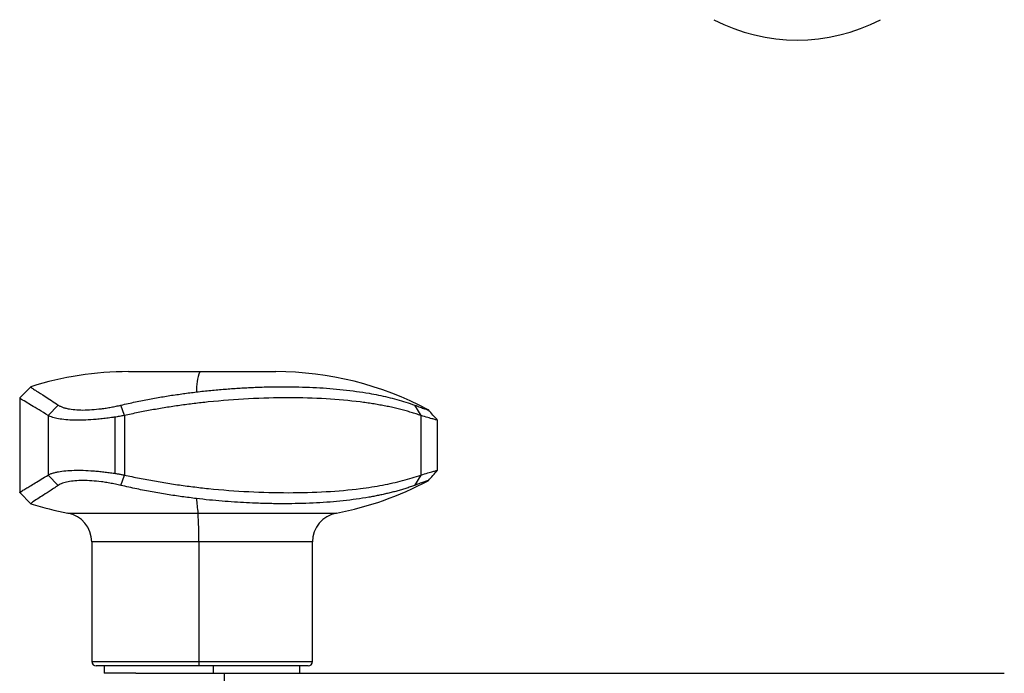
# Model space of a CAD drawing. Header units: inches. Extents: x 0.46 to 8.15, y 1.66 to 8.83.
# Tile 8 of 15: x 6.26 to 7.58, y 5.69 to 6.56. Entities that reach past the tile are written whole.
import ezdxf

# ---------------------------------------------------------------- set-up
doc = ezdxf.new("R2010")
doc.units = ezdxf.units.IN
doc.header["$MEASUREMENT"] = 0

msp = doc.modelspace()

# ---------------------------------------------------------------- linework, layer by layer
at = {"color": 7, "linetype": 'Continuous', "lineweight": 25}
for p, q in [((6.5025, 6.091), (6.4071, 6.091)), ((6.604, 6.091), (6.5025, 6.091)), ((6.2764, 6.0708), (6.2616, 6.056)), ((6.2616, 6.0561), (6.2616, 5.9291)), ((6.2995, 6.0324), (6.3132, 6.0463)), ((6.4016, 6.0324), (6.397, 6.0463)), ((6.7897, 6.0463), (6.7981, 6.0324)), ((6.2995, 6.0324), (6.2995, 5.9528)), ((6.4016, 6.0324), (6.4016, 5.9528)), ((6.7981, 6.0324), (6.7981, 5.9528)), ((6.3886, 6.0302), (6.3886, 5.9551)), ((6.8204, 5.9591), (6.8204, 6.0262)), ((6.3132, 5.9389), (6.2995, 5.9528)), ((6.397, 5.9389), (6.4016, 5.9528)), ((6.7981, 5.9528), (6.7897, 5.9389)), ((6.2616, 5.9292), (6.2764, 5.9144)), ((6.3259, 5.9019), (6.5, 5.9019)), ((6.5, 5.9019), (6.6852, 5.9019)), ((6.3579, 5.8632), (6.3579, 5.7032)), ((6.501, 5.8632), (6.3579, 5.8632)), ((6.501, 5.8632), (6.501, 5.7032)), ((6.6532, 5.8632), (6.501, 5.8632)), ((6.6532, 5.7032), (6.6532, 5.8632)), ((6.3579, 5.7032), (6.501, 5.7032)), ((6.501, 5.7032), (6.6532, 5.7032)), ((6.5012, 5.6973), (6.3638, 5.6973)), ((6.3746, 5.6973), (6.3746, 5.6875)), ((6.6473, 5.6973), (6.5012, 5.6973)), ((6.5204, 5.6973), (6.5204, 5.6875)), ((6.6364, 5.6875), (6.6364, 5.6973)), ((6.417, 5.6875), (6.3746, 5.6875)), ((6.417, 5.6875), (6.5351, 5.6875)), ((6.5351, 5.6875), (6.5351, 5.6481)), ((6.5351, 5.6875), (7.5784, 5.6875))]:
    msp.add_line(p, q, dxfattribs=at)
for centre, radius, start, end in [((7.3014, 6.7761), 0.2414, 242.5243, 297.4757), ((6.4071, 5.658), 0.4331, 90, 107.5371), ((6.564, 6.0666), 0.0662, 158.3326, 182.3067), ((6.604, 5.658), 0.4331, 61.9356, 90), ((6.604, 6.3273), 0.4331, 280.8069, 298.0636), ((6.4071, 6.3273), 0.4331, 252.4745, 259.1931), ((6.7709, 5.9415), 0.2738, 184.2244, 188.3144), ((6.3185, 5.8632), 0.0394, 0, 79.1931), ((6.0299, 5.8706), 0.4712, 359.1, 3.8053), ((6.6926, 5.8632), 0.0394, 100.8069, 180), ((6.3638, 5.7032), 0.00591, 180, 270), ((6.5493, 5.7018), 0.0483, 178.2506, 185.2614), ((6.6473, 5.7032), 0.00591, 270, 0)]:
    msp.add_arc(centre, radius, start, end, dxfattribs=at)
for points, knots in [([(6.2767, 6.0707), (6.2766, 6.0706), (6.2764, 6.0704), (6.2788, 6.0686), (6.2845, 6.0649), (6.2949, 6.0584), (6.307, 6.0504), (6.3132, 6.0463)], [0, 0, 0, 0, 0.118678, 0.293764, 0.470811, 0.728331, 1, 1, 1, 1]), ([(6.4979, 6.0639), (6.5011, 6.0643), (6.5075, 6.0651), (6.5171, 6.066), (6.5265, 6.0669), (6.5358, 6.0677), (6.545, 6.0684), (6.5541, 6.069), (6.5632, 6.0695), (6.5722, 6.07), (6.5848, 6.0705), (6.601, 6.0709), (6.6206, 6.0709), (6.6397, 6.0706), (6.6646, 6.0696), (6.6948, 6.0672), (6.7221, 6.0634), (6.7415, 6.0598), (6.7539, 6.057), (6.7661, 6.0539), (6.7781, 6.0504), (6.7858, 6.0477), (6.7897, 6.0463)], [0, 0, 0, 0, 0.028495, 0.05673, 0.084741, 0.112563, 0.140238, 0.167803, 0.195303, 0.22278, 0.250279, 0.312364, 0.374408, 0.436414, 0.498585, 0.622271, 0.749022, 0.797554, 0.846822, 0.896929, 0.947963, 1, 1, 1, 1]), ([(6.397, 6.0463), (6.4003, 6.0471), (6.4067, 6.0485), (6.4162, 6.0506), (6.4257, 6.0525), (6.435, 6.0543), (6.4443, 6.056), (6.4535, 6.0576), (6.4625, 6.0591), (6.4715, 6.0604), (6.4804, 6.0617), (6.4892, 6.0629), (6.495, 6.0636), (6.4979, 6.0639)], [0, 0, 0, 0, 0.095352, 0.189688, 0.283045, 0.37546, 0.466975, 0.557636, 0.647492, 0.736597, 0.825008, 0.912787, 1, 1, 1, 1]), ([(6.2995, 6.0324), (6.2953, 6.035), (6.2869, 6.0402), (6.277, 6.0462), (6.2681, 6.0514), (6.2623, 6.0549), (6.2622, 6.0554), (6.2622, 6.0556)], [0, 0, 0, 0, 0.176641, 0.357464, 0.542763, 0.810283, 1, 1, 1, 1]), ([(6.3132, 6.0463), (6.3136, 6.046), (6.3145, 6.0455), (6.3161, 6.0447), (6.3178, 6.0439), (6.3197, 6.0432), (6.3217, 6.0426), (6.3239, 6.042), (6.3281, 6.0411), (6.3352, 6.0401), (6.346, 6.0396), (6.358, 6.0401), (6.3686, 6.0412), (6.3773, 6.0424), (6.3839, 6.0435), (6.3905, 6.0448), (6.3948, 6.0458), (6.397, 6.0463)], [0, 0, 0, 0, 0.036382, 0.0725, 0.108393, 0.1441, 0.17966, 0.215114, 0.250499, 0.375791, 0.500202, 0.624706, 0.750116, 0.811929, 0.874042, 0.936662, 1, 1, 1, 1]), ([(6.7981, 6.0324), (6.796, 6.0331), (6.7917, 6.0346), (6.7851, 6.0366), (6.7783, 6.0386), (6.7713, 6.0405), (6.7641, 6.0422), (6.7568, 6.0439), (6.7492, 6.0454), (6.7415, 6.0468), (6.7335, 6.0482), (6.7254, 6.0494), (6.7053, 6.0521), (6.6714, 6.0552), (6.6213, 6.0565), (6.5685, 6.0552), (6.5257, 6.0519), (6.4948, 6.0484), (6.4759, 6.0459), (6.457, 6.0431), (6.4384, 6.0399), (6.4199, 6.0364), (6.4077, 6.0337), (6.4016, 6.0324)], [0, 0, 0, 0, 0.022031, 0.044198, 0.066503, 0.088951, 0.111542, 0.134281, 0.15717, 0.180212, 0.203409, 0.226764, 0.250279, 0.373611, 0.500157, 0.626841, 0.750304, 0.793188, 0.835543, 0.877385, 0.91873, 0.959596, 1, 1, 1, 1]), ([(6.7897, 6.0463), (6.7924, 6.0454), (6.7976, 6.0434), (6.8033, 6.0414), (6.8069, 6.0401), (6.8085, 6.0396), (6.8081, 6.0399), (6.808, 6.0399)], [0, 0, 0, 0, 0.235844, 0.467878, 0.702153, 0.93478, 1, 1, 1, 1]), ([(6.3886, 6.0302), (6.3871, 6.03), (6.3843, 6.0295), (6.3801, 6.029), (6.376, 6.0284), (6.3719, 6.028), (6.3679, 6.0276), (6.364, 6.0272), (6.3568, 6.0266), (6.3465, 6.0261), (6.334, 6.026), (6.3228, 6.0267), (6.3148, 6.0278), (6.3092, 6.0289), (6.3056, 6.0299), (6.3022, 6.0311), (6.3004, 6.0319), (6.2995, 6.0324)], [0, 0, 0, 0, 0.036778, 0.073187, 0.109232, 0.144919, 0.180251, 0.215234, 0.249872, 0.375671, 0.500566, 0.624419, 0.750759, 0.810799, 0.872339, 0.935399, 1, 1, 1, 1]), ([(6.4016, 6.0324), (6.4005, 6.0322), (6.3983, 6.0318), (6.395, 6.0312), (6.3918, 6.0307), (6.3896, 6.0303), (6.3886, 6.0302)], [0, 0, 0, 0, 0.255184, 0.506903, 0.75517, 1, 1, 1, 1]), ([(6.8202, 6.0262), (6.8203, 6.0261), (6.8207, 6.0259), (6.8188, 6.0264), (6.8146, 6.0276), (6.8077, 6.0296), (6.8013, 6.0314), (6.7981, 6.0324)], [0, 0, 0, 0, 0.0440046, 0.2814868, 0.5230113, 0.7552788, 1, 1, 1, 1]), ([(6.8204, 6.0261), (6.8184, 6.0284), (6.8143, 6.033), (6.8102, 6.0375), (6.8082, 6.0398)], [0, 0, 0, 0, 0.4999939, 1, 1, 1, 1]), ([(6.2619, 5.9295), (6.2618, 5.9295), (6.2617, 5.9297), (6.2643, 5.9315), (6.2702, 5.9351), (6.281, 5.9414), (6.2934, 5.9491), (6.2995, 5.9528)], [0, 0, 0, 0, 0.099918, 0.280774, 0.458621, 0.734149, 1, 1, 1, 1]), ([(6.2995, 5.9528), (6.3, 5.9531), (6.301, 5.9536), (6.3028, 5.9543), (6.3046, 5.955), (6.3066, 5.9556), (6.3088, 5.9562), (6.311, 5.9567), (6.3155, 5.9576), (6.3228, 5.9585), (6.334, 5.9592), (6.3465, 5.9592), (6.3577, 5.9586), (6.3669, 5.9578), (6.374, 5.957), (6.3812, 5.9561), (6.3861, 5.9554), (6.3886, 5.9551)], [0, 0, 0, 0, 0.037126, 0.073751, 0.109878, 0.14551, 0.180653, 0.215309, 0.249482, 0.375758, 0.499624, 0.624174, 0.749638, 0.810607, 0.87264, 0.935762, 1, 1, 1, 1]), ([(6.3886, 5.9551), (6.39, 5.9548), (6.3929, 5.9544), (6.3972, 5.9536), (6.4001, 5.9531), (6.4016, 5.9528)], [0, 0, 0, 0, 0.32719, 0.660512, 1, 1, 1, 1]), ([(6.4016, 5.9528), (6.4049, 5.9521), (6.4116, 5.9506), (6.4216, 5.9486), (6.4317, 5.9466), (6.4418, 5.9448), (6.452, 5.943), (6.4622, 5.9414), (6.4725, 5.9398), (6.4829, 5.9384), (6.4932, 5.9371), (6.5036, 5.9358), (6.5288, 5.9331), (6.5687, 5.9301), (6.6215, 5.9287), (6.6715, 5.9301), (6.7079, 5.9333), (6.7324, 5.9368), (6.7468, 5.9393), (6.7606, 5.9422), (6.7737, 5.9453), (6.7863, 5.9489), (6.7942, 5.9515), (6.7981, 5.9528)], [0, 0, 0, 0, 0.022031, 0.044198, 0.066503, 0.088951, 0.111542, 0.134281, 0.15717, 0.180212, 0.203409, 0.226764, 0.250279, 0.373611, 0.500157, 0.626841, 0.750304, 0.793188, 0.835543, 0.877385, 0.91873, 0.959596, 1, 1, 1, 1]), ([(6.7981, 5.9528), (6.8013, 5.9538), (6.8077, 5.9556), (6.8145, 5.9576), (6.8188, 5.9588), (6.8207, 5.9593), (6.8203, 5.9591), (6.8202, 5.9591)], [0, 0, 0, 0, 0.244134, 0.475909, 0.717606, 0.955318, 1, 1, 1, 1]), ([(6.8082, 5.9454), (6.8102, 5.9477), (6.8143, 5.9523), (6.8184, 5.9568), (6.8204, 5.9591)], [0, 0, 0, 0, 0.500006, 1, 1, 1, 1]), ([(6.3132, 5.9389), (6.3089, 5.9361), (6.3005, 5.9305), (6.291, 5.9245), (6.2825, 5.9191), (6.2768, 5.9154), (6.2769, 5.9149), (6.2769, 5.9146)], [0, 0, 0, 0, 0.182568, 0.358042, 0.528098, 0.792436, 1, 1, 1, 1]), ([(6.397, 5.9389), (6.3958, 5.9392), (6.3933, 5.9398), (6.3895, 5.9406), (6.3857, 5.9413), (6.3819, 5.942), (6.3782, 5.9426), (6.3745, 5.9432), (6.3677, 5.9442), (6.3579, 5.9451), (6.346, 5.9456), (6.3352, 5.9451), (6.3275, 5.9441), (6.3222, 5.9428), (6.3187, 5.9417), (6.3156, 5.9404), (6.314, 5.9394), (6.3132, 5.9389)], [0, 0, 0, 0, 0.036382, 0.0725, 0.108393, 0.1441, 0.17966, 0.215114, 0.250499, 0.375791, 0.500202, 0.624706, 0.750116, 0.811929, 0.874042, 0.936662, 1, 1, 1, 1]), ([(6.4979, 5.9213), (6.4947, 5.9217), (6.4883, 5.9225), (6.4786, 5.9238), (6.4688, 5.9252), (6.4589, 5.9267), (6.4489, 5.9284), (6.4387, 5.9302), (6.4285, 5.9321), (6.4181, 5.9342), (6.4076, 5.9365), (6.4006, 5.9381), (6.397, 5.9389)], [0, 0, 0, 0, 0.095964, 0.192622, 0.29006, 0.388358, 0.487591, 0.587829, 0.689134, 0.791563, 0.89517, 1, 1, 1, 1]), ([(6.7897, 5.9389), (6.7878, 5.9382), (6.7839, 5.9368), (6.778, 5.9349), (6.772, 5.933), (6.766, 5.9313), (6.7599, 5.9297), (6.7537, 5.9282), (6.7475, 5.9268), (6.7413, 5.9255), (6.735, 5.9242), (6.7197, 5.9215), (6.6948, 5.918), (6.6647, 5.9157), (6.6398, 5.9146), (6.6206, 5.9143), (6.6011, 5.9144), (6.5825, 5.9148), (6.565, 5.9156), (6.5487, 5.9165), (6.5321, 5.9178), (6.5152, 5.9193), (6.5037, 5.9206), (6.4979, 5.9213)], [0, 0, 0, 0, 0.026218, 0.052176, 0.077881, 0.103342, 0.128571, 0.153576, 0.17837, 0.202966, 0.227376, 0.251616, 0.377844, 0.501056, 0.563407, 0.625567, 0.687553, 0.749628, 0.799119, 0.848657, 0.898496, 0.94887, 1, 1, 1, 1]), ([(6.808, 5.9453), (6.8081, 5.9454), (6.8085, 5.9456), (6.8069, 5.9451), (6.8033, 5.9438), (6.7976, 5.9418), (6.7924, 5.9399), (6.7897, 5.9389)], [0, 0, 0, 0, 0.0659926, 0.2987663, 0.5332337, 0.7647144, 1, 1, 1, 1])]:
    msp.add_open_spline(points, degree=3, knots=knots, dxfattribs=at)

doc.saveas('drawing.dxf')
